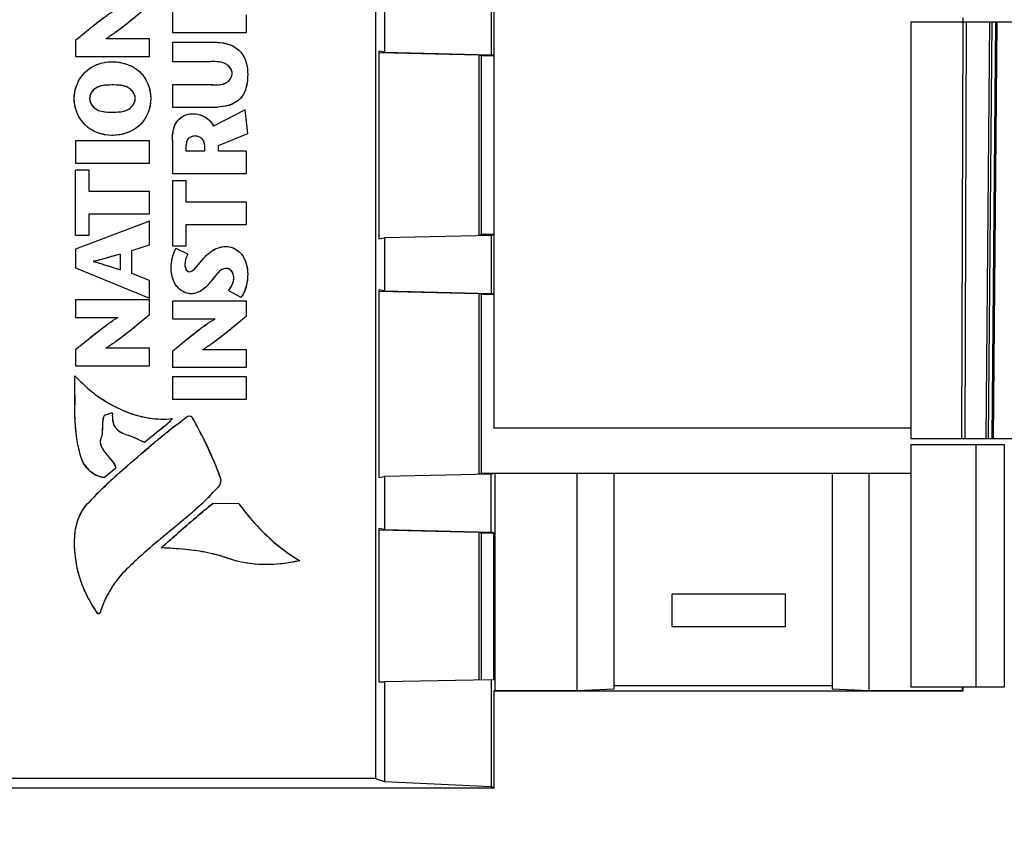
# Model space of a CAD drawing. Header units: inches. Extents: x 0 to 22, y 0 to 17.
# Tile 24 of 32: x 10.7 to 11.7, y 12.6 to 13.4. Entities that reach past the tile are written whole.
import ezdxf

# ---------------------------------------------------------------- set-up
doc = ezdxf.new("R2010")
doc.units = ezdxf.units.IN
doc.header["$LTSCALE"] = 1.21
doc.header["$MEASUREMENT"] = 0
doc.layers.get('0').update_dxf_attribs({"linetype": 'CONTINUOUS'})
doc.layers.add('DIMENSIONS', color=7, linetype='CONTINUOUS')
doc.styles.get("Standard").update_dxf_attribs({"font": 'txt', "width": 0.8})
doc.dimstyles.new('DIMSTYLE_1', dxfattribs={"dimtxt": 0.125, "dimasz": 0.18, "dimexe": 0.125, "dimexo": 0.0625, "dimgap": 0.0625, "dimtad": 0, "dimtih": 1, "dimtoh": 1, "dimdsep": 46, "dimtxsty": 'STANDARD', "dimblk": '_FILLED', "dimblk1": '_FILLED', "dimblk2": '_FILLED', "dimcen": 0.09, "dimadec": 0, "dimazin": 0, "dimtp": 0.01, "dimtm": 0.01, "dimtfac": 1, "dimtofl": 0, "dimtmove": 0, "dimatfit": 3, "dimldrblk": '_FILLED', "dimfxl": 1, "dimtolj": 1, "dimarcsym": 0})

# ---------------------------------------------------------------- blocks, each defined once
blk = doc.blocks.new('_FILLED')
at = {"color": 0, "linetype": 'BYBLOCK'}
blk.add_solid([(0, 0), (-1, 0.1736), (-1, -0.1736)], dxfattribs=at)
blk = doc.blocks.new('*D9')
at = {"layer": 'DIMENSIONS', "color": 2, "linetype": 'CONTINUOUS'}
for p, q in [((8.9373, 13.93578), (8.10277, 13.93578)), ((8.22777, 13.93578), (8.22777, 13.23795)), ((8.22777, 12.29011), (8.22777, 12.98795)), ((10.85283, 12.29011), (8.10277, 12.29011))]:
    blk.add_line(p, q, dxfattribs=at)
at = {"layer": 'DIMENSIONS', "color": 2, "linetype": 'CONTINUOUS', "xscale": 0.18, "yscale": 0.18, "zscale": 0.18}
for p, rotation in [((8.22777, 13.93578), 89.9999999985), ((8.22777, 12.29011), 270)]:
    blk.add_blockref('_FILLED', p, dxfattribs=dict(at, rotation=rotation))
at = {"layer": 'DIMENSIONS', "color": 2, "linetype": 'CONTINUOUS', "insert": (8.22777, 13.17545), "char_height": 0.125, "width": 1.225, "attachment_point": 2, "line_spacing_factor": 0.9}
blk.add_mtext('41.8{\\Ftxt.shx;\\W1.000000;\\H0.125000; }[1.646]', dxfattribs=at)

msp = doc.modelspace()

# ---------------------------------------------------------------- linework, layer by layer
at = {"color": 7, "linetype": 'CONTINUOUS'}
for p, q in [((11.15833, 13.87279), (11.15833, 12.97126)), ((11.04325, 13.86317), (11.04325, 12.63044)), ((10.8454, 13.38591), (10.8454, 13.35646)), ((11.05203, 13.38869), (11.05203, 13.3372)), ((11.15575, 13.39118), (11.15575, 13.33472)), ((10.82309, 13.38281), (10.80307, 13.36635)), ((10.91748, 13.35646), (10.91748, 13.37355)), ((11.56453, 13.36689), (11.56453, 12.96137)), ((11.56453, 13.36689), (13.79932, 13.36689)), ((11.61404, 12.96137), (11.61545, 13.36689)), ((11.61556, 13.36689), (11.61556, 13.37082)), ((11.61847, 13.36689), (11.61706, 12.96137)), ((11.64093, 13.36689), (11.63739, 12.96137)), ((11.64001, 12.96137), (11.64355, 13.36689)), ((11.64676, 13.36689), (11.64322, 12.96137)), ((11.64487, 12.96137), (11.64841, 13.36689)), ((10.75103, 13.34894), (10.7701, 13.36439)), ((10.8454, 13.35646), (10.91748, 13.35646)), ((10.75103, 13.34894), (10.75103, 13.33319)), ((10.82309, 13.35027), (10.78052, 13.35027)), ((10.82309, 13.33319), (10.82309, 13.35027)), ((10.8454, 13.34677), (10.8454, 13.32805)), ((10.88898, 13.34677), (10.8454, 13.34677)), ((11.04632, 13.33706), (11.14394, 13.33472)), ((11.04635, 13.33815), (11.04635, 13.15547)), ((11.05203, 13.3372), (11.04635, 13.33815)), ((11.05203, 13.3372), (11.15575, 13.33472)), ((10.75103, 13.33319), (10.82309, 13.33319)), ((10.8454, 13.32805), (10.88277, 13.32805)), ((11.14394, 13.33472), (11.14394, 13.1589)), ((11.14394, 13.33472), (11.14652, 13.33385)), ((11.14652, 13.15976), (11.14652, 13.33385)), ((11.14652, 13.33385), (11.15833, 13.33385)), ((11.15833, 13.33385), (11.15575, 13.33472)), ((10.8454, 13.3056), (10.8454, 13.28388)), ((10.88308, 13.3056), (10.8454, 13.3056)), ((10.8454, 13.28388), (10.88948, 13.28388)), ((10.91636, 13.2812), (10.88547, 13.26523)), ((10.91874, 13.25794), (10.91636, 13.2812)), ((10.75103, 13.25103), (10.75103, 13.22931)), ((10.82309, 13.25103), (10.75103, 13.25103)), ((10.82309, 13.22931), (10.82309, 13.25103)), ((10.8454, 13.25126), (10.8454, 13.21911)), ((10.89022, 13.24651), (10.91874, 13.25794)), ((10.8589, 13.24085), (10.8589, 13.24659)), ((10.87658, 13.24085), (10.8589, 13.24085)), ((10.87658, 13.24702), (10.87658, 13.24085)), ((10.89022, 13.24085), (10.89022, 13.24651)), ((10.91748, 13.24085), (10.89022, 13.24085)), ((10.91748, 13.21911), (10.91748, 13.24085)), ((10.75103, 13.22931), (10.82309, 13.22931)), ((10.75103, 13.15899), (10.75103, 13.2223)), ((10.76451, 13.2223), (10.75103, 13.2223)), ((10.76451, 13.20153), (10.76451, 13.2223)), ((10.8454, 13.21911), (10.91748, 13.21911)), ((10.8454, 13.21212), (10.8454, 13.1488)), ((10.8589, 13.21212), (10.8454, 13.21212)), ((10.8589, 13.19133), (10.8589, 13.21212)), ((10.82309, 13.20153), (10.76451, 13.20153)), ((10.82309, 13.1798), (10.82309, 13.20153)), ((10.91748, 13.19133), (10.8589, 13.19133)), ((10.91748, 13.16959), (10.91748, 13.19133)), ((10.76451, 13.15899), (10.76451, 13.1798)), ((10.76451, 13.1798), (10.82309, 13.1798)), ((10.82309, 13.17289), (10.75103, 13.14551)), ((10.82309, 13.14984), (10.82309, 13.17289)), ((10.8589, 13.1488), (10.8589, 13.16959)), ((10.8589, 13.16959), (10.91748, 13.16959)), ((10.75103, 13.15899), (10.76451, 13.15899)), ((11.04635, 13.15547), (11.05203, 13.15641)), ((11.15575, 13.1589), (11.05203, 13.15641)), ((11.05203, 13.15641), (11.05203, 13.10492)), ((11.14652, 13.15976), (11.14394, 13.1589)), ((11.15833, 13.15976), (11.14652, 13.15976)), ((11.15575, 13.1589), (11.15833, 13.15976)), ((11.15575, 13.1589), (11.15575, 13.10243)), ((10.75103, 13.14551), (10.75103, 13.12728)), ((10.80591, 13.14416), (10.82309, 13.14984)), ((10.8454, 13.1488), (10.8589, 13.1488)), ((10.86033, 13.14057), (10.84901, 13.14612)), ((10.79448, 13.14067), (10.79448, 13.12553)), ((10.80591, 13.12183), (10.80591, 13.14416)), ((10.86679, 13.12611), (10.87588, 13.13666)), ((10.75103, 13.12728), (10.82309, 13.09794)), ((10.86454, 13.12428), (10.86679, 13.12611)), ((10.82309, 13.11494), (10.80591, 13.12183)), ((10.82309, 13.09794), (10.82309, 13.11494)), ((10.90019, 13.10524), (10.91213, 13.09868)), ((11.04632, 13.10477), (11.14394, 13.10243)), ((11.04635, 13.10587), (11.04635, 12.92318)), ((11.05203, 13.10492), (11.04635, 13.10587)), ((11.05203, 13.10492), (11.15575, 13.10243)), ((11.14394, 13.10243), (11.14394, 12.92661)), ((11.14394, 13.10243), (11.14652, 13.10157)), ((11.14652, 12.92748), (11.14652, 13.10157)), ((11.14652, 13.10157), (11.15833, 13.10157)), ((11.15833, 13.10157), (11.15575, 13.10243)), ((10.75103, 13.0962), (10.75103, 13.07911)), ((10.82309, 13.0962), (10.75103, 13.0962)), ((10.82309, 13.08167), (10.82309, 13.0962)), ((10.8454, 13.09475), (10.8454, 13.07768)), ((10.91748, 13.09475), (10.8454, 13.09475)), ((10.91748, 13.08025), (10.91748, 13.09475)), ((10.75103, 13.07911), (10.79263, 13.07911)), ((10.82309, 13.08167), (10.80307, 13.06521)), ((10.8454, 13.07768), (10.88705, 13.07768)), ((10.91748, 13.08025), (10.89747, 13.06377)), ((10.75103, 13.0478), (10.7701, 13.06326)), ((10.8454, 13.04635), (10.86448, 13.06182)), ((10.82309, 13.04914), (10.78052, 13.04914)), ((10.82309, 13.03205), (10.82309, 13.04914)), ((10.75103, 13.0478), (10.75103, 13.03205)), ((10.8454, 13.04635), (10.8454, 13.03061)), ((10.91748, 13.04768), (10.87485, 13.04768)), ((10.91748, 13.03061), (10.91748, 13.04768)), ((10.75103, 13.03205), (10.82309, 13.03205)), ((10.8454, 13.03061), (10.91748, 13.03061)), ((10.8454, 13.02134), (10.8454, 12.99962)), ((10.91748, 13.02134), (10.8454, 13.02134)), ((10.91748, 12.99962), (10.91748, 13.02134)), ((10.8454, 12.99962), (10.91748, 12.99962)), ((10.84996, 12.97495), (10.85892, 12.98211)), ((11.56453, 12.97126), (11.15833, 12.97126)), ((11.56438, 12.95547), (11.65539, 12.95547)), ((11.56438, 12.95547), (11.56438, 12.71925)), ((11.56453, 12.96137), (13.79932, 12.96137)), ((11.62805, 12.71925), (11.62805, 12.95547)), ((11.65539, 12.95547), (11.65539, 12.71925)), ((10.77911, 12.92319), (10.79045, 12.93276)), ((11.15575, 12.92661), (11.05203, 12.92413)), ((11.14652, 12.92748), (11.14394, 12.92661)), ((11.14652, 12.92748), (11.56438, 12.92748)), ((11.15575, 12.92661), (11.15833, 12.92748)), ((11.15575, 12.87015), (11.15575, 12.92661)), ((11.15947, 12.92785), (11.15947, 12.71597)), ((11.23958, 12.71597), (11.23958, 12.92785)), ((11.27553, 12.71742), (11.27553, 12.92748)), ((11.48773, 12.92748), (11.48773, 12.71742)), ((11.52368, 12.92785), (11.52368, 12.71597)), ((11.04635, 12.92318), (11.05203, 12.92413)), ((11.05203, 12.92413), (11.05203, 12.87264)), ((10.91025, 12.89773), (10.88486, 12.89809)), ((11.04632, 12.87249), (11.14394, 12.87015)), ((11.04635, 12.87358), (11.04635, 12.72429)), ((11.05203, 12.87264), (11.04635, 12.87358)), ((11.05203, 12.87264), (11.15575, 12.87015)), ((11.14394, 12.87015), (11.14652, 12.86929)), ((11.14394, 12.87015), (11.14394, 12.72622)), ((11.14652, 12.72629), (11.14652, 12.86929)), ((11.14652, 12.86929), (11.15833, 12.86929)), ((11.15833, 12.86929), (11.15575, 12.87015)), ((11.15833, 12.7264), (11.15833, 12.86929)), ((10.83085, 12.86092), (10.82972, 12.85997)), ((11.44234, 12.8098), (11.3321, 12.8098)), ((11.3321, 12.7783), (11.3321, 12.8098)), ((11.44234, 12.7783), (11.44234, 12.8098)), ((11.3321, 12.7783), (11.44234, 12.7783)), ((11.04635, 12.72439), (11.05203, 12.72453)), ((11.15575, 12.72642), (11.05203, 12.72453)), ((11.05203, 12.72453), (11.05203, 12.62752)), ((11.15575, 12.72642), (11.15833, 12.7265)), ((11.15575, 12.72642), (11.15575, 12.62255)), ((11.15947, 12.71597), (11.15833, 12.71522)), ((11.61556, 12.71522), (11.15833, 12.71522)), ((11.15833, 12.71522), (11.15833, 12.62082)), ((11.15947, 12.71597), (11.23958, 12.71597)), ((11.23958, 12.71597), (11.27553, 12.71742)), ((11.48773, 12.72049), (11.27553, 12.72049)), ((11.48773, 12.71742), (11.52368, 12.71597)), ((11.52368, 12.71597), (11.61481, 12.71597)), ((11.65539, 12.71925), (11.56438, 12.71925)), ((11.61481, 12.71597), (11.61481, 12.71925)), ((11.61481, 12.71597), (11.61556, 12.71522)), ((11.61556, 12.71522), (11.61556, 12.71925)), ((11.04325, 12.63044), (10.64506, 12.63044)), ((11.04325, 12.63044), (11.05203, 12.62752)), ((11.05203, 12.62752), (11.15575, 12.62255)), ((11.15833, 12.62082), (9.05173, 12.62082)), ((11.15833, 12.62082), (11.15575, 12.62255))]:
    msp.add_line(p, q, dxfattribs=at)
at = {"color": 40, "linetype": 'CONTINUOUS'}
for p, q in [((10.76534, 13.3606), (10.77899, 13.37118)), ((10.80869, 13.37089), (10.79477, 13.35993)), ((10.78088, 13.35047), (10.78088, 13.35027)), ((10.88925, 13.32789), (10.88277, 13.32805)), ((10.78623, 13.3053), (10.77941, 13.30505)), ((10.79352, 13.30513), (10.78623, 13.3053)), ((10.88437, 13.30559), (10.88947, 13.30554)), ((10.77939, 13.2792), (10.78623, 13.27894)), ((10.78623, 13.27894), (10.7935, 13.27911)), ((10.85888, 13.13745), (10.85797, 13.13389)), ((10.86033, 13.14057), (10.85888, 13.13745)), ((10.87328, 13.1337), (10.87588, 13.13666)), ((10.76875, 13.13368), (10.76875, 13.13347)), ((10.77716, 13.13105), (10.78578, 13.12832)), ((10.78578, 13.12832), (10.79448, 13.12553)), ((10.85765, 13.12998), (10.85791, 13.12752)), ((10.8589, 13.12549), (10.86036, 13.1241)), ((10.86583, 13.12521), (10.86679, 13.12611)), ((10.86679, 13.12611), (10.8677, 13.12709)), ((10.8677, 13.12709), (10.86887, 13.12842)), ((10.86887, 13.12842), (10.87101, 13.13097)), ((10.87101, 13.13097), (10.87328, 13.1337)), ((10.86454, 13.12428), (10.86583, 13.12521)), ((10.88637, 13.11853), (10.88277, 13.11401)), ((10.88982, 13.12261), (10.88637, 13.11853)), ((10.90019, 13.10524), (10.90285, 13.10933)), ((10.79231, 13.0789), (10.79231, 13.07911)), ((10.8867, 13.07746), (10.8867, 13.07768)), ((10.76535, 13.05947), (10.77899, 13.07005)), ((10.80868, 13.06974), (10.79476, 13.05878)), ((10.85974, 13.05804), (10.87338, 13.06862)), ((10.90313, 13.06835), (10.88911, 13.0573)), ((10.78088, 13.04935), (10.78088, 13.04914)), ((10.87525, 13.04791), (10.87525, 13.04768)), ((10.7504, 13.00295), (10.75052, 13.02237)), ((10.78008, 12.98394), (10.77902, 12.9833)), ((10.78122, 12.98437), (10.78008, 12.98394)), ((10.78218, 12.98469), (10.78122, 12.98437)), ((10.78317, 12.98503), (10.78218, 12.98469)), ((10.78407, 12.98537), (10.78317, 12.98503)), ((10.78489, 12.98566), (10.78407, 12.98537)), ((10.78565, 12.9859), (10.78489, 12.98566)), ((10.78638, 12.98603), (10.78565, 12.9859)), ((10.78702, 12.98591), (10.78638, 12.98603)), ((10.78726, 12.98534), (10.78702, 12.98591)), ((10.84993, 12.97493), (10.85892, 12.98211)), ((10.85892, 12.98211), (10.8605, 12.9829)), ((10.8605, 12.9829), (10.86207, 12.98317)), ((10.86207, 12.98317), (10.86347, 12.98295)), ((10.77738, 12.97531), (10.77712, 12.96795)), ((10.83747, 12.9728), (10.82812, 12.96533)), ((10.80619, 12.96295), (10.80023, 12.96495)), ((10.81221, 12.96026), (10.80619, 12.96295)), ((10.77502, 12.95755), (10.77565, 12.95478)), ((10.77565, 12.95478), (10.77689, 12.95196)), ((10.81829, 12.9572), (10.81221, 12.96026)), ((10.82225, 12.95242), (10.82456, 12.95433)), ((10.78185, 12.94512), (10.78709, 12.939)), ((10.8299, 12.86012), (10.82972, 12.85997)), ((10.83083, 12.8609), (10.8299, 12.86012)), ((10.77305, 12.79058), (10.77252, 12.79086)), ((10.77374, 12.79067), (10.77305, 12.79058)), ((10.77444, 12.79103), (10.77374, 12.79067)), ((10.77494, 12.79166), (10.77444, 12.79103))]:
    msp.add_line(p, q, dxfattribs=at)
for centre, radius, start, end in [((10.883, 13.22753), 0.07807, 88.99327, 89.94148), ((10.8905, 13.31667), 0.03263, 286.86022, 293.42035), ((10.65883, 13.57574), 0.45552, 283.96284, 285.10689), ((10.55457, 13.9585), 0.85223, 285.1676, 285.73895), ((11.32701, 11.21878), 1.99431, 105.4875, 105.74808), ((10.69624, 12.86556), 0.27755, 73.04967, 74.85624), ((10.88156, 13.12999), 0.02391, 170.63176, 180.04101), ((11.55977, 12.99386), 0.80942, 179.35708, 179.98943), ((10.85148, 13.11249), 0.13523, 235.08235, 243.08771), ((10.84778, 13.10551), 0.12733, 243.15034, 244.29917), ((10.84567, 13.10105), 0.12239, 244.28274, 247.85589), ((10.49115, 12.76939), 0.42965, 29.14021, 29.6821), ((12.83153, 10.4997), 3.17072, 128.67985, 128.85216), ((10.50205, 12.77539), 0.41721, 26.63644, 29.1499), ((12.10821, 11.39723), 2.01801, 128.84442, 129.24302), ((11.77217, 11.80896), 1.48655, 129.25134, 129.60238), ((10.52267, 12.78568), 0.39417, 23.47773, 26.64255), ((10.78575, 12.95297), 0.03124, 214.57648, 230.30068), ((10.54548, 12.79559), 0.3693, 20.22958, 23.47801), ((11.26068, 12.41038), 0.69697, 132.19251, 132.5874), ((11.27983, 12.38928), 0.72546, 132.00403, 132.1938), ((11.16363, 12.51359), 0.55529, 133.14399, 136.03629), ((11.23212, 12.44143), 0.65478, 132.58545, 133.19882), ((10.69616, 13.09048), 0.26218, 314.45183, 317.64624), ((10.5751, 13.2182), 0.43818, 310.96893, 312.89858), ((11.39998, 12.26214), 0.81839, 129.00769, 130.53534), ((10.65039, 13.13681), 0.32731, 312.94211, 314.49274), ((11.08203, 13.02015), 0.21094, 215.47682, 223.14731), ((12.06693, 11.48228), 1.84456, 130.53643, 131.21961), ((6.46667, 17.87418), 6.65364, 311.0288, 311.224168), ((11.07586, 13.01422), 0.20238, 223.11821, 230.92018), ((11.97364, 11.49387), 1.78179, 129.60971, 129.89487), ((11.06491, 13.00066), 0.18495, 230.90317, 238.8945), ((10.86789, 12.76461), 0.09647, 135.56021, 144.66949), ((10.87291, 12.76098), 0.10267, 144.63331, 153.64441), ((10.89037, 12.87203), 0.14307, 207.28321, 211.55605), ((10.87182, 12.76143), 0.10149, 153.59951, 162.67279), ((10.89826, 12.87676), 0.15228, 211.51907, 212.22604), ((10.9026, 12.87951), 0.15741, 212.23336, 214.27779)]:
    msp.add_arc(centre, radius, start, end, dxfattribs=at)
at = {"color": 7, "linetype": 'CONTINUOUS'}
for centre, radius, start, end in [((10.84928, 13.10847), 0.13065, 240.61168, 243.38929), ((10.84616, 13.10218), 0.12362, 243.37393, 247.60774), ((12.12204, 11.38194), 2.03859, 128.60879, 129.52291), ((11.65992, 11.94484), 1.31031, 129.59953, 129.73385), ((11.24309, 12.42965), 0.67088, 132.16401, 133.22325), ((11.28019, 12.38888), 0.726, 132.0122, 132.17519), ((11.16302, 12.51419), 0.55444, 133.17773, 136.03776), ((10.69623, 13.09042), 0.26209, 314.45968, 317.64659)]:
    msp.add_arc(centre, radius, start, end, dxfattribs=at)
for points, knots in [([(10.7701, 13.36439), (10.7745, 13.36785), (10.78172, 13.37332), (10.78935, 13.37849), (10.79253, 13.38016), (10.79264, 13.38021)], [0, 0, 0, 0, 0.608901, 0.986332, 1, 1, 1, 1]), ([(10.80307, 13.36635), (10.79901, 13.36312), (10.79179, 13.35758), (10.78415, 13.35236), (10.78064, 13.35034), (10.78052, 13.35027)], [0, 0, 0, 0, 0.561646, 0.984959, 1, 1, 1, 1]), ([(10.88898, 13.34677), (10.89724, 13.34677), (10.91494, 13.34079), (10.91874, 13.32329), (10.91874, 13.31571)], [0, 0, 0, 0, 0.521286, 1, 1, 1, 1]), ([(10.7498, 13.29212), (10.7498, 13.30139), (10.75746, 13.32088), (10.77699, 13.32795), (10.78623, 13.32795)], [0, 0, 0, 0, 0.500665, 1, 1, 1, 1]), ([(10.78623, 13.32795), (10.79583, 13.32795), (10.81645, 13.32205), (10.82433, 13.30159), (10.82433, 13.29212)], [0, 0, 0, 0, 0.503234, 1, 1, 1, 1]), ([(10.90368, 13.31673), (10.90368, 13.32003), (10.89732, 13.32822), (10.88806, 13.32805), (10.88277, 13.32805)], [0, 0, 0, 0, 0.38419, 1, 1, 1, 1]), ([(10.88308, 13.3056), (10.88818, 13.3056), (10.89775, 13.30444), (10.90368, 13.31322), (10.90368, 13.31673)], [0, 0, 0, 0, 0.592865, 1, 1, 1, 1]), ([(10.91874, 13.31571), (10.91874, 13.30779), (10.91704, 13.2969), (10.90981, 13.29048), (10.90842, 13.28949)], [0, 0, 0, 0, 0.82418, 1, 1, 1, 1]), ([(10.78623, 13.3053), (10.78097, 13.3053), (10.77097, 13.30521), (10.76481, 13.29601), (10.76481, 13.29212)], [0, 0, 0, 0, 0.575068, 1, 1, 1, 1]), ([(10.80931, 13.29212), (10.80931, 13.29615), (10.8023, 13.30561), (10.79187, 13.3053), (10.78623, 13.3053)], [0, 0, 0, 0, 0.416766, 1, 1, 1, 1]), ([(10.78623, 13.25627), (10.777, 13.25627), (10.75745, 13.26334), (10.7498, 13.28285), (10.7498, 13.29212)], [0, 0, 0, 0, 0.499132, 1, 1, 1, 1]), ([(10.76481, 13.29212), (10.76481, 13.28823), (10.77096, 13.27902), (10.78097, 13.27894), (10.78623, 13.27894)], [0, 0, 0, 0, 0.425064, 1, 1, 1, 1]), ([(10.78623, 13.27894), (10.79187, 13.27894), (10.8023, 13.27862), (10.80931, 13.28809), (10.80931, 13.29212)], [0, 0, 0, 0, 0.582979, 1, 1, 1, 1]), ([(10.82433, 13.29212), (10.82433, 13.28264), (10.81647, 13.26216), (10.79583, 13.25627), (10.78623, 13.25627)], [0, 0, 0, 0, 0.497042, 1, 1, 1, 1]), ([(10.8454, 13.25126), (10.8454, 13.25796), (10.84687, 13.27129), (10.85946, 13.27737), (10.86466, 13.27737)], [0, 0, 0, 0, 0.563343, 1, 1, 1, 1]), ([(10.86466, 13.27737), (10.86716, 13.27737), (10.87551, 13.27659), (10.88291, 13.27045), (10.88547, 13.26523)], [0, 0, 0, 0, 0.300715, 1, 1, 1, 1]), ([(10.86773, 13.25568), (10.8652, 13.25568), (10.85973, 13.25408), (10.8589, 13.24877), (10.8589, 13.24659)], [0, 0, 0, 0, 0.537582, 1, 1, 1, 1]), ([(10.87658, 13.24702), (10.87658, 13.24832), (10.87576, 13.25282), (10.87086, 13.25568), (10.86773, 13.25568)], [0, 0, 0, 0, 0.292488, 1, 1, 1, 1]), ([(10.84417, 13.12728), (10.84417, 13.12944), (10.84476, 13.13594), (10.8467, 13.14241), (10.84901, 13.14612)], [0, 0, 0, 0, 0.33125, 1, 1, 1, 1]), ([(10.87588, 13.13666), (10.87776, 13.13867), (10.88351, 13.14466), (10.89196, 13.14817), (10.89753, 13.14817)], [0, 0, 0, 0, 0.331207, 1, 1, 1, 1]), ([(10.89753, 13.14817), (10.90221, 13.14817), (10.91484, 13.1427), (10.91874, 13.129), (10.91874, 13.12132)], [0, 0, 0, 0, 0.378702, 1, 1, 1, 1]), ([(10.79448, 13.14067), (10.78828, 13.13896), (10.77975, 13.13649), (10.77101, 13.13424), (10.76849, 13.13362), (10.76836, 13.13359)], [0, 0, 0, 0, 0.712167, 0.985455, 1, 1, 1, 1]), ([(10.76836, 13.13358), (10.76849, 13.13354), (10.77101, 13.13286), (10.77978, 13.13037), (10.78828, 13.12748), (10.79448, 13.12553)], [0, 0, 0, 0, 0.014507, 0.287017, 1, 1, 1, 1]), ([(10.86354, 13.10206), (10.85823, 13.10206), (10.84675, 13.10899), (10.84417, 13.12112), (10.84417, 13.12728)], [0, 0, 0, 0, 0.462482, 1, 1, 1, 1]), ([(10.85765, 13.12998), (10.85765, 13.12904), (10.85778, 13.12633), (10.86026, 13.12356), (10.86208, 13.12356)], [0, 0, 0, 0, 0.340439, 1, 1, 1, 1]), ([(10.90522, 13.1176), (10.90522, 13.12067), (10.90332, 13.1258), (10.89889, 13.12667), (10.89772, 13.12667)], [0, 0, 0, 0, 0.723311, 1, 1, 1, 1]), ([(10.88277, 13.11401), (10.88128, 13.11231), (10.87652, 13.10642), (10.86895, 13.10206), (10.86354, 13.10206)], [0, 0, 0, 0, 0.294738, 1, 1, 1, 1]), ([(10.7701, 13.06326), (10.7745, 13.06671), (10.78172, 13.07219), (10.78935, 13.07735), (10.79253, 13.07901), (10.79264, 13.07907)], [0, 0, 0, 0, 0.608948, 0.986321, 1, 1, 1, 1]), ([(10.86448, 13.06182), (10.86887, 13.06528), (10.8761, 13.07076), (10.88374, 13.07592), (10.88695, 13.07758), (10.88707, 13.07764)], [0, 0, 0, 0, 0.608228, 0.985151, 1, 1, 1, 1]), ([(10.80307, 13.06521), (10.79901, 13.06198), (10.7918, 13.05644), (10.78415, 13.05123), (10.78064, 13.04921), (10.78052, 13.04914)], [0, 0, 0, 0, 0.561828, 0.984889, 1, 1, 1, 1]), ([(10.89747, 13.06377), (10.89341, 13.06053), (10.88618, 13.05499), (10.87851, 13.04977), (10.87499, 13.04776), (10.87485, 13.04768)], [0, 0, 0, 0, 0.561185, 0.983352, 1, 1, 1, 1]), ([(10.75642, 12.94271), (10.75488, 12.94814), (10.74883, 12.97426), (10.75069, 13.00131), (10.75052, 13.02237)], [0, 0, 0, 0, 0.211269, 1, 1, 1, 1]), ([(10.77826, 12.98204), (10.77685, 12.97688), (10.77798, 12.96923), (10.7761, 12.96199), (10.77535, 12.96007)], [0, 0, 0, 0, 0.721935, 1, 1, 1, 1]), ([(10.78726, 12.98534), (10.7873, 12.98675), (10.78184, 12.98424), (10.77874, 12.98385), (10.77826, 12.98204)], [0, 0, 0, 0, 0.430135, 1, 1, 1, 1]), ([(10.80023, 12.96495), (10.79602, 12.96606), (10.78765, 12.97151), (10.78712, 12.981), (10.78726, 12.98534)], [0, 0, 0, 0, 0.500534, 1, 1, 1, 1]), ([(10.75245, 12.83708), (10.74954, 12.853), (10.74797, 12.87664), (10.76018, 12.89518), (10.76394, 12.89907)], [0, 0, 0, 0, 0.749318, 1, 1, 1, 1])]:
    msp.add_open_spline(points, degree=3, knots=knots, dxfattribs=at)
at = {"color": 40, "linetype": 'CONTINUOUS'}
for points, knots in [([(10.79477, 13.35993), (10.79341, 13.35892), (10.7889, 13.3556), (10.78426, 13.35244), (10.78088, 13.35047)], [0, 0, 0, 0, 0.30174, 1, 1, 1, 1]), ([(10.90823, 13.34078), (10.90959, 13.33978), (10.9118, 13.33777), (10.91353, 13.33536), (10.91421, 13.33424)], [0, 0, 0, 0, 0.559503, 1, 1, 1, 1]), ([(10.75658, 13.31327), (10.75774, 13.31489), (10.76013, 13.3177), (10.76296, 13.32005), (10.76433, 13.32103)], [0, 0, 0, 0, 0.539918, 1, 1, 1, 1]), ([(10.80949, 13.32137), (10.81086, 13.32046), (10.81372, 13.31822), (10.81613, 13.31547), (10.81731, 13.31385)], [0, 0, 0, 0, 0.452637, 1, 1, 1, 1]), ([(10.89955, 13.32421), (10.89917, 13.32453), (10.89772, 13.3256), (10.89616, 13.32634), (10.89499, 13.32676)], [0, 0, 0, 0, 0.273987, 1, 1, 1, 1]), ([(10.89522, 13.30634), (10.89628, 13.30667), (10.89786, 13.30736), (10.89929, 13.30845), (10.89977, 13.30888)], [0, 0, 0, 0, 0.64343, 1, 1, 1, 1]), ([(10.77335, 13.3036), (10.77244, 13.30322), (10.77081, 13.30235), (10.76933, 13.30112), (10.7687, 13.30049)], [0, 0, 0, 0, 0.535404, 1, 1, 1, 1]), ([(10.80497, 13.30072), (10.80431, 13.30132), (10.8027, 13.30256), (10.80096, 13.30341), (10.79995, 13.30379)], [0, 0, 0, 0, 0.440078, 1, 1, 1, 1]), ([(10.91448, 13.29613), (10.91381, 13.29497), (10.91209, 13.29251), (10.90982, 13.29049), (10.90843, 13.2895)], [0, 0, 0, 0, 0.44231, 1, 1, 1, 1]), ([(10.7687, 13.28375), (10.76933, 13.28312), (10.77081, 13.28189), (10.77244, 13.28102), (10.77334, 13.28064)], [0, 0, 0, 0, 0.465289, 1, 1, 1, 1]), ([(10.79995, 13.28044), (10.80096, 13.28082), (10.80271, 13.28167), (10.80432, 13.28291), (10.80498, 13.28352)], [0, 0, 0, 0, 0.558492, 1, 1, 1, 1]), ([(10.76446, 13.2631), (10.76304, 13.2641), (10.7602, 13.26644), (10.75781, 13.26924), (10.75669, 13.27081)], [0, 0, 0, 0, 0.474982, 1, 1, 1, 1]), ([(10.81731, 13.27037), (10.81613, 13.26875), (10.8137, 13.26598), (10.81082, 13.26372), (10.80943, 13.2628)], [0, 0, 0, 0, 0.543737, 1, 1, 1, 1]), ([(10.84822, 13.26699), (10.84886, 13.26831), (10.85009, 13.27026), (10.85173, 13.27194), (10.85237, 13.27252)], [0, 0, 0, 0, 0.634852, 1, 1, 1, 1]), ([(10.86466, 13.27737), (10.86716, 13.27737), (10.87011, 13.27709), (10.87294, 13.27615), (10.87336, 13.27599)], [0, 0, 0, 0, 0.851003, 1, 1, 1, 1]), ([(10.86085, 13.2531), (10.86078, 13.25303), (10.86007, 13.25221), (10.8596, 13.25118), (10.85933, 13.25018)], [0, 0, 0, 0, 0.086323, 1, 1, 1, 1]), ([(10.87597, 13.25034), (10.8759, 13.2505), (10.87544, 13.25151), (10.87474, 13.25241), (10.87403, 13.25308)], [0, 0, 0, 0, 0.155016, 1, 1, 1, 1]), ([(10.87588, 13.13666), (10.87776, 13.13867), (10.8799, 13.1409), (10.88241, 13.14279), (10.88269, 13.14299)], [0, 0, 0, 0, 0.890454, 1, 1, 1, 1]), ([(10.90968, 13.14358), (10.90997, 13.14334), (10.91184, 13.14171), (10.91338, 13.13977), (10.91447, 13.13796)], [0, 0, 0, 0, 0.149805, 1, 1, 1, 1]), ([(10.84417, 13.12728), (10.84417, 13.12944), (10.84438, 13.13179), (10.84477, 13.13413), (10.8448, 13.13432)], [0, 0, 0, 0, 0.918494, 1, 1, 1, 1]), ([(10.85791, 13.12752), (10.85794, 13.12741), (10.85815, 13.12672), (10.85852, 13.12602), (10.8589, 13.12549)], [0, 0, 0, 0, 0.159851, 1, 1, 1, 1]), ([(10.90305, 13.12423), (10.90251, 13.1249), (10.90175, 13.12558), (10.90084, 13.12602), (10.90068, 13.12609)], [0, 0, 0, 0, 0.828312, 1, 1, 1, 1]), ([(10.85273, 13.10631), (10.85154, 13.10728), (10.84988, 13.10898), (10.84856, 13.11087), (10.84814, 13.11155)], [0, 0, 0, 0, 0.653282, 1, 1, 1, 1]), ([(10.88277, 13.11401), (10.88128, 13.11231), (10.87949, 13.11009), (10.87731, 13.1081), (10.87682, 13.10768)], [0, 0, 0, 0, 0.784414, 1, 1, 1, 1]), ([(10.77899, 13.07005), (10.78049, 13.07116), (10.78482, 13.07429), (10.78924, 13.07728), (10.79231, 13.0789)], [0, 0, 0, 0, 0.349622, 1, 1, 1, 1]), ([(10.87338, 13.06862), (10.87488, 13.06973), (10.8792, 13.07286), (10.88363, 13.07585), (10.8867, 13.07746)], [0, 0, 0, 0, 0.349051, 1, 1, 1, 1]), ([(10.79476, 13.05878), (10.79341, 13.05777), (10.7889, 13.05446), (10.78426, 13.0513), (10.78088, 13.04935)], [0, 0, 0, 0, 0.301656, 1, 1, 1, 1]), ([(10.88911, 13.0573), (10.88777, 13.0563), (10.88327, 13.053), (10.87864, 13.04986), (10.87525, 13.04791)], [0, 0, 0, 0, 0.299604, 1, 1, 1, 1]), ([(10.75642, 12.94271), (10.75488, 12.94814), (10.75296, 12.9564), (10.75184, 12.96475), (10.75154, 12.96753)], [0, 0, 0, 0, 0.668055, 1, 1, 1, 1]), ([(10.77712, 12.96795), (10.77707, 12.96732), (10.77679, 12.96463), (10.7761, 12.96199), (10.77535, 12.96007)], [0, 0, 0, 0, 0.236415, 1, 1, 1, 1]), ([(10.75121, 12.87313), (10.75197, 12.87742), (10.75339, 12.88235), (10.75558, 12.88699), (10.75593, 12.88769)], [0, 0, 0, 0, 0.847216, 1, 1, 1, 1])]:
    msp.add_open_spline(points, degree=3, knots=knots, dxfattribs=at)
for points in [[(10.88898, 13.34677), (10.89245, 13.34677), (10.89609, 13.34622), (10.89955, 13.34512)], [(10.89955, 13.34512), (10.90268, 13.34412), (10.90566, 13.34268), (10.90823, 13.34078)], [(10.7746, 13.32612), (10.7784, 13.32733), (10.78236, 13.32795), (10.78623, 13.32795)], [(10.78623, 13.32795), (10.79047, 13.32795), (10.79485, 13.32738), (10.79904, 13.32616)], [(10.89499, 13.32676), (10.89315, 13.3274), (10.89121, 13.32772), (10.88925, 13.32789)], [(10.91421, 13.33424), (10.91576, 13.33167), (10.91686, 13.32879), (10.91759, 13.32579)], [(10.76433, 13.32103), (10.76745, 13.32326), (10.77095, 13.32496), (10.7746, 13.32612)], [(10.79904, 13.32616), (10.80276, 13.32508), (10.80632, 13.3235), (10.80949, 13.32137)], [(10.90259, 13.32064), (10.90184, 13.32198), (10.90077, 13.32321), (10.89955, 13.32421)], [(10.90368, 13.31673), (10.90368, 13.31809), (10.90327, 13.31941), (10.90259, 13.32064)], [(10.91759, 13.32579), (10.91839, 13.32247), (10.91874, 13.31901), (10.91874, 13.31571)], [(10.75156, 13.30318), (10.75271, 13.30676), (10.7544, 13.3102), (10.75658, 13.31327)], [(10.81731, 13.31385), (10.81954, 13.31079), (10.82127, 13.30732), (10.82245, 13.30369)], [(10.89977, 13.30888), (10.90096, 13.30994), (10.90197, 13.31124), (10.90267, 13.31266)], [(10.90267, 13.31266), (10.90331, 13.31396), (10.90368, 13.31535), (10.90368, 13.31673)], [(10.91874, 13.31571), (10.91874, 13.31226), (10.91847, 13.30862), (10.91775, 13.30511)], [(10.7498, 13.29212), (10.7498, 13.2958), (10.7504, 13.29957), (10.75156, 13.30318)], [(10.7687, 13.30049), (10.76751, 13.29931), (10.7665, 13.29791), (10.76581, 13.29642)], [(10.77941, 13.30505), (10.77731, 13.30482), (10.77526, 13.3044), (10.77335, 13.3036)], [(10.79995, 13.30379), (10.7979, 13.30457), (10.79573, 13.30495), (10.79352, 13.30513)], [(10.80818, 13.29656), (10.80741, 13.2981), (10.80628, 13.29953), (10.80497, 13.30072)], [(10.82245, 13.30369), (10.82368, 13.29991), (10.82433, 13.29596), (10.82433, 13.29212)], [(10.88947, 13.30554), (10.89145, 13.30559), (10.89339, 13.30579), (10.89522, 13.30634)], [(10.91775, 13.30511), (10.91709, 13.30192), (10.91605, 13.29884), (10.91448, 13.29613)], [(10.7516, 13.28092), (10.75042, 13.28458), (10.7498, 13.28839), (10.7498, 13.29212)], [(10.76581, 13.29642), (10.76518, 13.29504), (10.76481, 13.29358), (10.76481, 13.29212)], [(10.76481, 13.29212), (10.76481, 13.29067), (10.76518, 13.28921), (10.76581, 13.28784)], [(10.80931, 13.29212), (10.80931, 13.29364), (10.80889, 13.29515), (10.80818, 13.29656)], [(10.80818, 13.28768), (10.80889, 13.28909), (10.80931, 13.2906), (10.80931, 13.29212)], [(10.82433, 13.29212), (10.82433, 13.28829), (10.82369, 13.28434), (10.82246, 13.28057)], [(10.90843, 13.2895), (10.9069, 13.28841), (10.90523, 13.28749), (10.90347, 13.28673)], [(10.75669, 13.27081), (10.75448, 13.27388), (10.75277, 13.27733), (10.7516, 13.28092)], [(10.76581, 13.28784), (10.7665, 13.28634), (10.7675, 13.28494), (10.7687, 13.28375)], [(10.77334, 13.28064), (10.77525, 13.27984), (10.7773, 13.27942), (10.77939, 13.2792)], [(10.7935, 13.27911), (10.79572, 13.27929), (10.7979, 13.27967), (10.79995, 13.28044)], [(10.80498, 13.28352), (10.80629, 13.28471), (10.80741, 13.28614), (10.80818, 13.28768)], [(10.82246, 13.28057), (10.82128, 13.27692), (10.81954, 13.27344), (10.81731, 13.27037)], [(10.89997, 13.28544), (10.89652, 13.28439), (10.8929, 13.28388), (10.88948, 13.28388)], [(10.85237, 13.27252), (10.85407, 13.27402), (10.85607, 13.27525), (10.8582, 13.27609)], [(10.8582, 13.27609), (10.86029, 13.27691), (10.8625, 13.27737), (10.86466, 13.27737)], [(10.87336, 13.27599), (10.87599, 13.27502), (10.87848, 13.27349), (10.8806, 13.27158)], [(10.8806, 13.27158), (10.88263, 13.26976), (10.88431, 13.26759), (10.88547, 13.26523)], [(10.77468, 13.25807), (10.77105, 13.25922), (10.76757, 13.2609), (10.76446, 13.2631)], [(10.80943, 13.2628), (10.80626, 13.26069), (10.8027, 13.25912), (10.79899, 13.25805)], [(10.846, 13.25969), (10.84643, 13.26224), (10.84712, 13.26473), (10.84822, 13.26699)], [(10.78623, 13.25627), (10.78239, 13.25627), (10.77845, 13.25688), (10.77468, 13.25807)], [(10.79899, 13.25805), (10.79481, 13.25684), (10.79045, 13.25627), (10.78623, 13.25627)], [(10.8454, 13.25126), (10.8454, 13.25401), (10.84554, 13.25689), (10.846, 13.25969)], [(10.85933, 13.25018), (10.85901, 13.24901), (10.8589, 13.24776), (10.8589, 13.24659)], [(10.86381, 13.255), (10.86267, 13.25457), (10.86162, 13.25395), (10.86085, 13.2531)], [(10.86773, 13.25568), (10.86645, 13.25568), (10.86507, 13.25546), (10.86381, 13.255)], [(10.87103, 13.255), (10.86996, 13.25544), (10.86882, 13.25568), (10.86773, 13.25568)], [(10.87403, 13.25308), (10.87316, 13.25389), (10.87213, 13.25454), (10.87103, 13.255)], [(10.87658, 13.24702), (10.87658, 13.24815), (10.8764, 13.24929), (10.87597, 13.25034)], [(10.84642, 13.14065), (10.8471, 13.14257), (10.84795, 13.14441), (10.84901, 13.14612)], [(10.88269, 13.14299), (10.88495, 13.14463), (10.88749, 13.14597), (10.89015, 13.14688)], [(10.89015, 13.14688), (10.89255, 13.1477), (10.89505, 13.14817), (10.89753, 13.14817)], [(10.89753, 13.14817), (10.89961, 13.14817), (10.90171, 13.14776), (10.90371, 13.14702)], [(10.90371, 13.14702), (10.90586, 13.14623), (10.90791, 13.14505), (10.90968, 13.14358)], [(10.8448, 13.13432), (10.84517, 13.13646), (10.8457, 13.1386), (10.84642, 13.14065)], [(10.91447, 13.13796), (10.91587, 13.13563), (10.9169, 13.13305), (10.91759, 13.13039)], [(10.84517, 13.11869), (10.84447, 13.12151), (10.84417, 13.12443), (10.84417, 13.12728)], [(10.8936, 13.12559), (10.89224, 13.12486), (10.891, 13.12382), (10.88982, 13.12261)], [(10.89772, 13.12667), (10.89623, 13.12667), (10.89487, 13.12627), (10.8936, 13.12559)], [(10.90068, 13.12609), (10.89976, 13.1265), (10.89872, 13.12667), (10.89772, 13.12667)], [(10.91759, 13.13039), (10.91837, 13.1274), (10.91874, 13.1243), (10.91874, 13.12132)], [(10.84814, 13.11155), (10.84677, 13.11376), (10.84581, 13.11618), (10.84517, 13.11869)], [(10.86036, 13.1241), (10.86089, 13.12376), (10.86147, 13.12356), (10.86208, 13.12356)], [(10.90461, 13.12126), (10.90425, 13.12234), (10.90373, 13.12337), (10.90305, 13.12423)], [(10.9046, 13.11349), (10.90499, 13.11484), (10.90522, 13.11621), (10.90522, 13.1176)], [(10.90522, 13.1176), (10.90522, 13.11878), (10.90501, 13.12005), (10.90461, 13.12126)], [(10.91874, 13.12132), (10.91874, 13.11847), (10.91852, 13.11551), (10.918, 13.11261)], [(10.8581, 13.10313), (10.85618, 13.10387), (10.85436, 13.10497), (10.85273, 13.10631)], [(10.87682, 13.10768), (10.87484, 13.106), (10.8726, 13.10453), (10.87023, 13.10352)], [(10.90285, 13.10933), (10.90357, 13.11066), (10.90418, 13.11206), (10.9046, 13.11349)], [(10.918, 13.11261), (10.91753, 13.10997), (10.91682, 13.10736), (10.9158, 13.10493)], [(10.86354, 13.10206), (10.8617, 13.10206), (10.85986, 13.10245), (10.8581, 13.10313)], [(10.87023, 13.10352), (10.86808, 13.10261), (10.86581, 13.10206), (10.86354, 13.10206)], [(10.9158, 13.10493), (10.91485, 13.10267), (10.91364, 13.10056), (10.91213, 13.09868)], [(10.75154, 12.96753), (10.7506, 12.9763), (10.75036, 12.98515), (10.75035, 12.99401)], [(10.77826, 12.98204), (10.77766, 12.97984), (10.77746, 12.97759), (10.77738, 12.97531)], [(10.77902, 12.9833), (10.77866, 12.98298), (10.7784, 12.98258), (10.77826, 12.98204)], [(10.7876, 12.97839), (10.78723, 12.98068), (10.78719, 12.98307), (10.78726, 12.98534)], [(10.79953, 12.98768), (10.80724, 12.98455), (10.81518, 12.98227), (10.82315, 12.98107)], [(10.86347, 12.98295), (10.86388, 12.98279), (10.86422, 12.98253), (10.86443, 12.98215)], [(10.78966, 12.97244), (10.78857, 12.97424), (10.78794, 12.97628), (10.7876, 12.97839)], [(10.794, 12.96787), (10.79225, 12.96912), (10.79074, 12.97067), (10.78966, 12.97244)], [(10.82315, 12.98107), (10.83057, 12.97995), (10.83801, 12.97976), (10.84531, 12.98071)], [(10.84531, 12.98071), (10.84295, 12.97782), (10.84029, 12.97524), (10.83747, 12.9728)], [(10.80023, 12.96495), (10.79806, 12.96552), (10.7959, 12.96653), (10.794, 12.96787)], [(10.82812, 12.96533), (10.82475, 12.96272), (10.82139, 12.96009), (10.81829, 12.9572)], [(10.77535, 12.96007), (10.77504, 12.95927), (10.77495, 12.95842), (10.77502, 12.95755)], [(10.77689, 12.95196), (10.77816, 12.94947), (10.77996, 12.94726), (10.78185, 12.94512)], [(10.79437, 12.92837), (10.80348, 12.93658), (10.81281, 12.94457), (10.82225, 12.95242)], [(10.76002, 12.93524), (10.7584, 12.93761), (10.75715, 12.94015), (10.75642, 12.94271)], [(10.78709, 12.939), (10.78853, 12.93708), (10.78974, 12.93505), (10.79045, 12.93276)], [(10.77241, 12.92483), (10.77007, 12.92583), (10.76783, 12.92724), (10.76579, 12.92894)], [(10.77911, 12.92319), (10.77685, 12.92332), (10.77459, 12.9239), (10.77241, 12.92483)], [(10.89176, 12.91692), (10.89132, 12.91576), (10.89069, 12.9147), (10.88991, 12.91385)], [(10.89245, 12.92026), (10.89241, 12.91913), (10.89217, 12.91799), (10.89176, 12.91692)], [(10.892, 12.92329), (10.89235, 12.92235), (10.89249, 12.92131), (10.89245, 12.92026)], [(10.75593, 12.88769), (10.75802, 12.89185), (10.76072, 12.89574), (10.76394, 12.89907)], [(10.86239, 12.88734), (10.85428, 12.88028), (10.84595, 12.87345), (10.83765, 12.86657)], [(10.75021, 12.85596), (10.74996, 12.86175), (10.75021, 12.86754), (10.75121, 12.87313)], [(10.75245, 12.83708), (10.75133, 12.84319), (10.75047, 12.84958), (10.75021, 12.85596)], [(10.85804, 12.8532), (10.85015, 12.85398), (10.84223, 12.85445), (10.83437, 12.85481)], [(10.87998, 12.84998), (10.87276, 12.85145), (10.86542, 12.85246), (10.85804, 12.8532)], [(10.89981, 12.84454), (10.89335, 12.84685), (10.88672, 12.84861), (10.87998, 12.84998)], [(10.92037, 12.83959), (10.91332, 12.84056), (10.90641, 12.84218), (10.89981, 12.84454)], [(10.94376, 12.83865), (10.93594, 12.83826), (10.92807, 12.83853), (10.92037, 12.83959)], [(10.96936, 12.8423), (10.96107, 12.84036), (10.95244, 12.83909), (10.94376, 12.83865)], [(10.7565, 12.82194), (10.75477, 12.82689), (10.75339, 12.83195), (10.75245, 12.83708)], [(10.76321, 12.80644), (10.76063, 12.81146), (10.75836, 12.81664), (10.7565, 12.82194)]]:
    msp.add_open_spline(points, degree=3, dxfattribs=at)
at = {"color": 7, "linetype": 'CONTINUOUS'}
for points in [[(10.90842, 13.28949), (10.90309, 13.2857), (10.89593, 13.28388), (10.88948, 13.28388)], [(10.86033, 13.14057), (10.85847, 13.13744), (10.85765, 13.13362), (10.85765, 13.12998)], [(10.89772, 13.12667), (10.89119, 13.12667), (10.88708, 13.11892), (10.88277, 13.11401)], [(10.86208, 13.12356), (10.86296, 13.12356), (10.86378, 13.12384), (10.86454, 13.12428)], [(10.90019, 13.10524), (10.90287, 13.10878), (10.90522, 13.11315), (10.90522, 13.1176)], [(10.91874, 13.12132), (10.91874, 13.11346), (10.91707, 13.1048), (10.91213, 13.09868)], [(10.75052, 13.02237), (10.76001, 13.01176), (10.77198, 13.00206), (10.78517, 12.99463)], [(10.79907, 12.98787), (10.81409, 12.98169), (10.83003, 12.97873), (10.84531, 12.98071)], [(10.85892, 12.98211), (10.86036, 12.98325), (10.86353, 12.98375), (10.86443, 12.98215)], [(10.86443, 12.98215), (10.87516, 12.96333), (10.88451, 12.94362), (10.892, 12.92329)], [(10.84531, 12.98071), (10.83777, 12.97145), (10.82703, 12.96533), (10.81829, 12.9572)], [(10.81829, 12.9572), (10.81245, 12.96017), (10.80656, 12.96328), (10.80023, 12.96495)], [(10.77535, 12.96007), (10.77436, 12.9575), (10.77565, 12.95441), (10.77689, 12.95196)], [(10.77689, 12.95196), (10.78045, 12.94498), (10.78814, 12.94025), (10.79045, 12.93276)], [(10.79429, 12.9283), (10.80346, 12.93656), (10.81284, 12.9446), (10.82234, 12.95249)], [(10.77911, 12.92319), (10.76915, 12.92375), (10.75916, 12.93312), (10.75642, 12.94271)], [(10.892, 12.92329), (10.89312, 12.92027), (10.89208, 12.91623), (10.88991, 12.91385)], [(10.8798, 12.90335), (10.86444, 12.88824), (10.84744, 12.8748), (10.83085, 12.86092)], [(10.83437, 12.85481), (10.85111, 12.86934), (10.86762, 12.88416), (10.88486, 12.89809)], [(10.91025, 12.89773), (10.92593, 12.87573), (10.94622, 12.85622), (10.96936, 12.8423)], [(10.82972, 12.85997), (10.81912, 12.85108), (10.8087, 12.84199), (10.79901, 12.83216)], [(10.89981, 12.84454), (10.87901, 12.85196), (10.85643, 12.85379), (10.83437, 12.85481)], [(10.96936, 12.8423), (10.94677, 12.83702), (10.92165, 12.83673), (10.89981, 12.84454)], [(10.77252, 12.79086), (10.76307, 12.80474), (10.75547, 12.82055), (10.75245, 12.83708)], [(10.79901, 12.83216), (10.788, 12.82096), (10.7796, 12.80665), (10.77494, 12.79166)], [(10.77494, 12.79166), (10.77468, 12.79085), (10.77302, 12.79017), (10.77252, 12.79086)]]:
    msp.add_open_spline(points, degree=3, dxfattribs=at)

# ---------------------------------------------------------------- dimensions: what is measured, and where the dimension line sits
at = {"layer": 'DIMENSIONS', "color": 2, "linetype": 'CONTINUOUS'}
dim = msp.add_linear_dim(base=(8.22777, 13.93578), p1=(10.91533, 12.29011), p2=(8.9998, 13.93578), angle=90, dimstyle='DIMSTYLE_1', dxfattribs=at)
dim.commit()
dim.dimension.update_dxf_attribs({"geometry": '*D9', "text_midpoint": (8.22777, 13.11295), "dimtype": 160})

doc.saveas('drawing.dxf')
